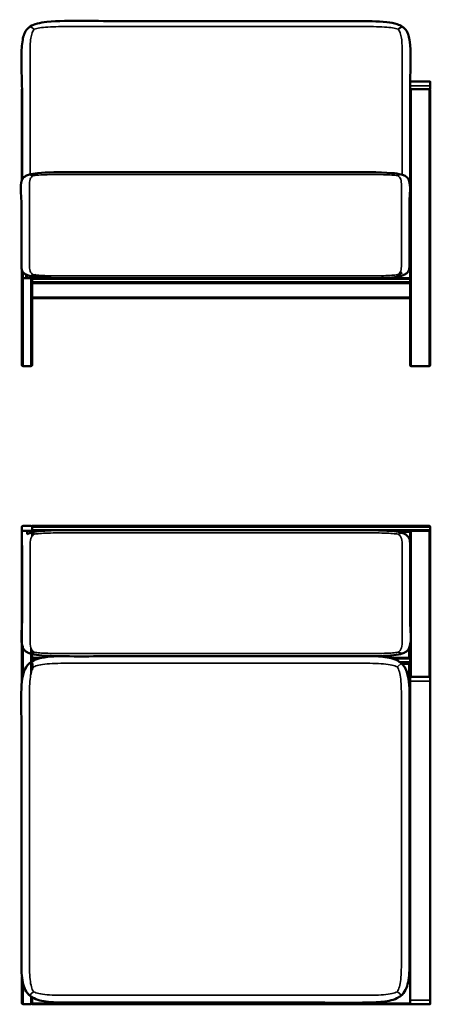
# Model space of a CAD drawing. Header units: millimetres. Extents: x 507 to 5639, y 1156 to 3458.
# Tile 2 of 3: x 3253 to 4067, y 1503 to 3458. Entities that reach past the tile are written whole.
import ezdxf

# ---------------------------------------------------------------- set-up
doc = ezdxf.new("R2010")
doc.units = ezdxf.units.MM
doc.header["$LTSCALE"] = 14
doc.layers.add('Visible (ANSI)', color=7, linetype='Continuous', lineweight=50)
doc.layers.add('Visible Narrow (ANSI)', color=7, linetype='Continuous', lineweight=35)

msp = doc.modelspace()

# ---------------------------------------------------------------- linework, layer by layer
at = {"layer": 'Visible (ANSI)'}
for p, q in [((4011.6, 3444.2), (4003.6, 3438.9)), ((4027.5, 3326.8), (4027.5, 3334.3)), ((4027.5, 3326.8), (4027.5, 3319.8)), ((4067, 3334.8), (4028, 3334.8)), ((4067.5, 3334.3), (4067.5, 3326.8)), ((4067.5, 3319.8), (4067.5, 3326.8)), ((3257.6, 3319.8), (3257.5, 3319.8)), ((3257.5, 3319.8), (3257.5, 3318.3)), ((3257.5, 3318.3), (3257.5, 3279.3)), ((3257.6, 3318.3), (3257.5, 3318.3)), ((3257.6, 3318.3), (3257.5, 3318.3)), ((4028, 3319.8), (4027.5, 3319.8)), ((4027.5, 2944.8), (4027.5, 3317.5)), ((4027.6, 3318.4), (4027.6, 3319.8)), ((4067, 3319.8), (4028, 3319.8)), ((4065.2, 3319.8), (4029.7, 3319.8)), ((4065.2, 3319.8), (4029.7, 3319.8)), ((4067.5, 3319.8), (4067, 3319.8)), ((4067.5, 2772), (4067.5, 3317.5)), ((3257.5, 3279.3), (3257.5, 3277.8)), ((3257.6, 3279.3), (3257.5, 3279.3)), ((3257.5, 3139.5), (3257.5, 3277.8)), ((3257.5, 3277.8), (3257.6, 3277.8)), ((3257.6, 3277.8), (3257.5, 3277.8)), ((3280.2, 3148.2), (3272.2, 3150.4)), ((3257.5, 2944.8), (3257.5, 2960.1)), ((3257.5, 2944.8), (3257.5, 2942.5)), ((3257.5, 2944.8), (3259.7, 2944.8)), ((3257.5, 2942.5), (3257.5, 2772)), ((3259.7, 2944.8), (3275.2, 2944.8)), ((3259.7, 2944.8), (3275.2, 2944.8)), ((3267.5, 2944.8), (3267.5, 2950.8)), ((3277.5, 2948), (3277.5, 2944.8)), ((4027.5, 2944.8), (3277.5, 2944.8)), ((3277.5, 2942.5), (3277.5, 2944.8)), ((3277.5, 2942.5), (3277.5, 2937)), ((3277.5, 2934.8), (3277.5, 2937)), ((3277.5, 2934.8), (3277.5, 2772)), ((4027.5, 2934.8), (3277.5, 2934.8)), ((4002.1, 2951.4), (4010.1, 2949.2)), ((4027.5, 2942.5), (4027.5, 2944.8)), ((4027.5, 2942.5), (4027.5, 2937)), ((4027.5, 2934.8), (4027.5, 2937)), ((4027.5, 2772), (4027.5, 2934.8)), ((3277.5, 2904.8), (4027.5, 2904.8)), ((3259.7, 2769.8), (3275.2, 2769.8)), ((3259.7, 2769.8), (3275.2, 2769.8)), ((4065.2, 2769.8), (4029.7, 2769.8)), ((3257.5, 2450.4), (3257.5, 2444.9)), ((3257.5, 2442.6), (3257.5, 2444.9)), ((3275.2, 2452.6), (3259.7, 2452.6)), ((3277.5, 2452.6), (4065.2, 2452.6)), ((3277.5, 2452.6), (3277.5, 2450.4)), ((3277.5, 2444.9), (3277.5, 2450.4)), ((3277.5, 2444.9), (3277.5, 2450.4)), ((3277.5, 2444.9), (3277.5, 2442.6)), ((4067.5, 2444.9), (4067.5, 2450.4)), ((4067.5, 2444.9), (4067.5, 2450.4)), ((4067.5, 2444.9), (4067.5, 2442.6)), ((3257.5, 2442.6), (3257.5, 2440.4)), ((3259.7, 2442.6), (3257.5, 2442.6)), ((3257.5, 2440.4), (3257.5, 2414.9)), ((3259.7, 2442.6), (3275.2, 2442.6)), ((3267.5, 2436.1), (3267.5, 2440.4)), ((3273.7, 2438.8), (3281.7, 2436.2)), ((3277.5, 2442.6), (3275.2, 2442.6)), ((3277.5, 2442.6), (3296.6, 2442.6)), ((3277.5, 2440.4), (3277.5, 2442.6)), ((3277.5, 2440.4), (3277.5, 2432.4)), ((3988.6, 2442.6), (4027.5, 2442.6)), ((4027.5, 2419.6), (4027.5, 2442.6)), ((4027.5, 2442.6), (4029.7, 2442.6)), ((4065.2, 2442.6), (4029.7, 2442.6)), ((4065.2, 2442.6), (4067.5, 2442.6)), ((4067.5, 2152.1), (4067.5, 2442.6)), ((3257.5, 2414.9), (3257.5, 2144.1)), ((4027.5, 2152.1), (4027.5, 2218.4)), ((3281.7, 2201.8), (3273.7, 2199.2)), ((3277.5, 2205.6), (3277.5, 2200.4)), ((3277.5, 2198.1), (3277.5, 2190.6)), ((3296.1, 2190.6), (3277.5, 2190.6)), ((3277.5, 2188.4), (3277.5, 2190.6)), ((3987.5, 2190.6), (3986.3, 2190.6)), ((3987.5, 2195.3), (3987.5, 2190.6)), ((3989.7, 2190.6), (3987.5, 2190.6)), ((3989.7, 2190.6), (4025.2, 2190.6)), ((4027.5, 2190.6), (4025.2, 2190.6)), ((3277.5, 2188.4), (3277.5, 2183.7)), ((3277.5, 2180.6), (3277.5, 2166.8)), ((3278.5, 2178.1), (3278.5, 2169.2)), ((4027.5, 2180.6), (4009.2, 2180.6)), ((4025, 2178.6), (4011.4, 2178.6)), ((4025.5, 2138.1), (4025.5, 2178.1)), ((4027.5, 2144.6), (4027.5, 2152.1)), ((4067, 2152.6), (4028, 2152.6)), ((4067.5, 2152.1), (4067.5, 2144.6)), ((4027.5, 2144.6), (4027.5, 1510.6)), ((4067.5, 1510.6), (4067.5, 2144.6)), ((4027.5, 2108.6), (4026.2, 2108.6)), ((4026.2, 2098.6), (4027.5, 2098.6)), ((4026, 1572.6), (4027.5, 1572.6)), ((3257.5, 1556.3), (3257.5, 1504.9)), ((4025.5, 1562.6), (4027.5, 1562.6)), ((4027.5, 1562.6), (4025.5, 1562.6)), ((3277.5, 1516.6), (3277.5, 1504.9)), ((4027.5, 1503.1), (4027.5, 1510.6)), ((4067.5, 1510.6), (4067.5, 1503.1)), ((3259.7, 1502.6), (3275.2, 1502.6)), ((3259.7, 1502.6), (3275.2, 1502.6)), ((3277.5, 1502.6), (3277.5, 1504.9)), ((4027.5, 1502.6), (3277.5, 1502.6)), ((4027.5, 1502.6), (4027.5, 1503.1)), ((4028, 1502.6), (4067, 1502.6))]:
    msp.add_line(p, q, dxfattribs=at)
for centre, radius, start, end in [((4028, 3334.3), 0.5, 90, 180), ((4067, 3334.3), 0.5, 0, 90), ((4029.7, 3317.5), 2.25, 90, 180), ((4029.7, 3317.5), 2.25, 90, 180), ((4065.2, 3317.5), 2.25, 0, 90), ((4065.2, 3317.5), 2.25, 0, 90), ((3259.7, 2942.5), 2.25, 90, 180), ((3259.7, 2942.5), 2.25, 90, 180), ((3275.2, 2942.5), 2.25, 0, 90), ((3275.2, 2942.5), 2.25, 0, 90), ((3259.7, 2772), 2.25, 180, 270), ((3259.7, 2772), 2.25, 180, 270), ((3275.2, 2772), 2.25, 270, 0), ((3275.2, 2772), 2.25, 270, 0), ((4029.7, 2772), 2.25, 180, 270), ((4065.2, 2772), 2.25, 270, 0), ((3259.7, 2450.4), 2.25, 90, 180), ((3259.7, 2444.9), 2.25, 180, 270), ((3275.2, 2450.4), 2.25, 0, 90), ((3275.2, 2444.9), 2.25, 270, 0), ((4065.2, 2450.4), 2.25, 0, 90), ((4065.2, 2450.4), 2.25, 0, 90), ((4065.2, 2444.9), 2.25, 270, 0), ((4065.2, 2444.9), 2.25, 270, 0), ((3259.7, 2440.4), 2.25, 90, 180), ((3265.2, 2440.4), 2.25, 0, 90), ((3259.7, 2414.9), 2.25, 180, 202.623), ((4025, 2178.1), 0.5, 0, 90), ((4028, 2152.1), 0.5, 90, 180), ((4067, 2152.1), 0.5, 0, 90), ((3259.7, 1504.9), 2.25, 180, 270), ((3259.7, 1504.9), 2.25, 180, 270), ((3275.2, 1504.9), 2.25, 270, 0), ((3275.2, 1504.9), 2.25, 270, 0), ((4028, 1503.1), 0.5, 180, 270), ((4067, 1503.1), 0.5, 270, 0)]:
    msp.add_arc(centre, radius, start, end, dxfattribs=at)
for points, knots in [([(3257.6, 3139.9), (3257.6, 3164.9), (3257.6, 3189.8), (3257.6, 3248.7), (3257.6, 3282.7), (3257.6, 3350.7), (3254.1, 3387), (3259.6, 3421.8), (3260.5, 3425.6), (3263.4, 3433.1), (3265.6, 3436.8), (3270.1, 3441.5), (3271.8, 3442.9), (3273.7, 3444.2)], [3.061139, 3.061139, 3.061139, 3.061139, 4.233947, 4.233947, 5.833947, 5.833947, 7.433947, 7.433947, 7.63927, 7.63927, 7.880722, 7.880722, 8, 8, 8, 8]), ([(4011.6, 3444.2), (4008.8, 3446), (4005.5, 3447.5), (3995.9, 3450.9), (3988.8, 3452.2), (3963.1, 3455.2), (3941.5, 3454.8), (3869.2, 3454.8), (3817.8, 3454.8), (3715.2, 3454.8), (3663.8, 3454.8), (3561.2, 3454.8), (3509.8, 3454.8), (3407.2, 3454.8), (3351.2, 3457.8), (3299.9, 3452.7), (3293.6, 3451.7), (3282.4, 3448.7), (3277.6, 3446.8), (3273.7, 3444.2)], [0, 0, 0, 0, 0.173771, 0.173771, 0.457351, 0.457351, 1.113277, 1.113277, 2.713277, 2.713277, 4.313277, 4.313277, 5.913277, 5.913277, 7.513277, 7.513277, 7.756638, 7.756638, 8, 8, 8, 8]), ([(3273.7, 3444.2), (3273.7, 3444.2), (3273.7, 3444.2), (3273.7, 3444.2), (3273.7, 3444.2), (3273.7, 3444.2)], [1.096805, 1.096805, 1.096805, 1.096805, 2, 3, 4, 4, 4, 4]), ([(4027.6, 3334.7), (4027.6, 3362.7), (4030.3, 3392.5), (4025.7, 3421.8), (4024.8, 3425.6), (4021.9, 3433.1), (4019.7, 3436.8), (4015.2, 3441.5), (4013.5, 3442.9), (4011.6, 3444.2)], [6.115724, 6.115724, 6.115724, 6.115724, 7.433947, 7.433947, 7.63927, 7.63927, 7.880722, 7.880722, 8, 8, 8, 8]), ([(3272.2, 2949.2), (3269.7, 2949.9), (3267.6, 2950.7), (3263.3, 2952.8), (3261.4, 2954.2), (3259.1, 2956.9), (3258.3, 2958.1), (3257.1, 2960.8), (3256.8, 2962.2), (3256.2, 2966.2), (3256.2, 2968.7), (3256.2, 2985.3), (3256.2, 2999.3), (3256.2, 3027.3), (3256.2, 3041.3), (3256.2, 3069.3), (3256.2, 3083.3), (3256.2, 3111.3), (3253, 3126.2), (3257.8, 3140.6), (3258.6, 3142.1), (3260.8, 3144.7), (3262, 3145.8), (3265.3, 3147.9), (3267.6, 3149), (3271, 3150.1), (3271.6, 3150.2), (3272.2, 3150.4)], [0, 0, 0, 0, 0.157576, 0.157576, 0.376066, 0.376066, 0.538036, 0.538036, 0.717707, 0.717707, 1.009316, 1.009316, 2.609316, 2.609316, 4.209316, 4.209316, 5.809316, 5.809316, 7.409316, 7.409316, 7.608422, 7.608422, 7.769744, 7.769744, 7.959679, 7.959679, 8, 8, 8, 8]), ([(4010.1, 3150.4), (4005.1, 3151.8), (3998.4, 3152.7), (3965.9, 3155.5), (3931, 3154.8), (3847.2, 3154.8), (3795.9, 3154.8), (3693.2, 3154.8), (3641.9, 3154.8), (3539.2, 3154.8), (3487.9, 3154.8), (3385.2, 3154.8), (3326.5, 3156.8), (3282.2, 3152.5), (3276.6, 3151.6), (3272.2, 3150.4)], [0, 0, 0, 0, 0.315152, 0.315152, 1.326099, 1.326099, 2.926099, 2.926099, 4.526099, 4.526099, 6.126099, 6.126099, 7.726099, 7.726099, 8, 8, 8, 8]), ([(4010.1, 2949.2), (4012.7, 2949.9), (4014.8, 2950.7), (4019.1, 2952.8), (4020.9, 2954.2), (4023.3, 2956.9), (4024, 2958.1), (4025.2, 2960.8), (4025.6, 2962.2), (4026.2, 2966.2), (4026.2, 2968.7), (4026.2, 2985.3), (4026.2, 2999.3), (4026.2, 3027.3), (4026.2, 3041.3), (4026.2, 3069.3), (4026.2, 3083.3), (4026.2, 3111.3), (4029.4, 3126.2), (4024.5, 3140.6), (4023.8, 3142.1), (4021.6, 3144.7), (4020.4, 3145.8), (4017.1, 3147.9), (4014.8, 3149), (4011.4, 3150.1), (4010.8, 3150.2), (4010.1, 3150.4)], [0, 0, 0, 0, 0.157576, 0.157576, 0.376066, 0.376066, 0.538036, 0.538036, 0.717707, 0.717707, 1.009316, 1.009316, 2.609316, 2.609316, 4.209316, 4.209316, 5.809316, 5.809316, 7.409316, 7.409316, 7.608422, 7.608422, 7.769744, 7.769744, 7.959679, 7.959679, 8, 8, 8, 8]), ([(4026.2, 2980.9), (4026.3, 2981.6), (4026.4, 2982.4), (4027, 2986.9), (4027.3, 2990.7), (4027.5, 2994.6)], [0.5506868, 0.5506868, 0.5506868, 0.5506868, 0.5908053, 0.5908053, 0.7794827, 0.7794827, 0.7794827, 0.7794827]), ([(4010.1, 2949.2), (4005.1, 2947.8), (3998.4, 2946.8), (3965.9, 2944.1), (3931, 2944.8), (3847.2, 2944.8), (3795.9, 2944.8), (3693.2, 2944.8), (3641.9, 2944.8), (3539.2, 2944.8), (3487.9, 2944.8), (3385.2, 2944.8), (3326.5, 2942.8), (3282.2, 2947.1), (3276.6, 2948), (3272.2, 2949.2)], [0, 0, 0, 0, 0.315152, 0.315152, 1.326099, 1.326099, 2.926099, 2.926099, 4.526099, 4.526099, 6.126099, 6.126099, 7.726099, 7.726099, 8, 8, 8, 8]), ([(3935.6, 2944.8), (3930.6, 2944.8), (3925.5, 2944.8), (3869.2, 2944.8), (3817.8, 2944.8), (3715.2, 2944.8), (3663.8, 2944.8), (3561.2, 2944.8), (3509.8, 2944.8), (3407.2, 2944.8), (3351.2, 2941.8), (3299.9, 2946.9), (3293.6, 2947.9), (3286.2, 2949.9), (3284.4, 2950.4), (3282.7, 2951)], [0.956013, 0.956013, 0.956013, 0.956013, 1.113277, 1.113277, 2.713277, 2.713277, 4.313277, 4.313277, 5.913277, 5.913277, 7.513277, 7.513277, 7.756638, 7.756638, 7.837829, 7.837829, 7.837829, 7.837829]), ([(4011.6, 2438.8), (4007.2, 2440.2), (4001.7, 2441.2), (3977.7, 2444), (3953.8, 2444), (3878.6, 2444), (3827.3, 2444), (3724.6, 2444), (3673.3, 2444), (3570.6, 2444), (3519.3, 2444), (3416.6, 2444), (3362, 2445.1), (3298, 2443.1), (3283.1, 2441.8), (3273.7, 2438.8)], [0, 0, 0, 0, 0.272374, 0.272374, 1.014696, 1.014696, 2.614696, 2.614696, 4.214696, 4.214696, 5.814696, 5.814696, 7.414696, 7.414696, 8, 8, 8, 8]), ([(3273.7, 2438.8), (3271.5, 2438.1), (3269.6, 2437.3), (3267.8, 2436.3), (3267.6, 2436.2), (3267.5, 2436.1)], [0, 0, 0, 0, 0.136187, 0.136187, 0.1506795, 0.1506795, 0.1506795, 0.1506795]), ([(4011.6, 2438.8), (4013.8, 2438.1), (4015.7, 2437.3), (4019.8, 2435), (4021.6, 2433.5), (4024.2, 2430.5), (4025.1, 2429), (4026.5, 2425.7), (4026.9, 2423.8), (4027.7, 2418.7), (4027.6, 2415.3), (4027.6, 2395.2), (4027.6, 2378.6), (4027.6, 2345.2), (4027.6, 2328.6), (4027.6, 2295.2), (4027.6, 2278.6), (4027.6, 2245.2), (4031.1, 2227.4), (4025.7, 2210.2), (4024.8, 2208.2), (4022.2, 2205.1), (4020.7, 2203.8), (4017, 2201.3), (4014.6, 2200.2), (4011.6, 2199.2)], [0, 0, 0, 0, 0.136187, 0.136187, 0.342276, 0.342276, 0.509403, 0.509403, 0.702369, 0.702369, 1.027704, 1.027704, 2.627704, 2.627704, 4.227704, 4.227704, 5.827704, 5.827704, 7.427704, 7.427704, 7.647494, 7.647494, 7.814619, 7.814619, 8, 8, 8, 8]), ([(3257.6, 2414), (3257.6, 2413.3), (3257.6, 2412.6), (3257.6, 2395.2), (3257.6, 2378.6), (3257.6, 2345.2), (3257.6, 2328.6), (3257.6, 2295.2), (3257.6, 2278.6), (3257.6, 2245.2), (3254.2, 2227.4), (3259.5, 2210.2), (3260.5, 2208.2), (3263.1, 2205.1), (3264.5, 2203.8), (3268.3, 2201.3), (3270.7, 2200.2), (3273.7, 2199.2)], [0.959004, 0.959004, 0.959004, 0.959004, 1.027704, 1.027704, 2.627704, 2.627704, 4.227704, 4.227704, 5.827704, 5.827704, 7.427704, 7.427704, 7.647494, 7.647494, 7.814619, 7.814619, 8, 8, 8, 8]), ([(3333.1, 2194.1), (3321.8, 2193.8), (3310.9, 2193.3), (3295.3, 2190.6), (3289.8, 2189.3), (3280, 2185.4), (3275.7, 2183), (3272.2, 2179.8)], [7.202017, 7.202017, 7.202017, 7.202017, 7.5621534, 7.5621534, 7.7810767, 7.7810767, 8, 8, 8, 8]), ([(4011.6, 2199.2), (4007.2, 2197.8), (4001.7, 2196.8), (3977.7, 2194), (3953.8, 2194), (3878.6, 2194), (3827.3, 2194), (3724.6, 2194), (3673.3, 2194), (3570.6, 2194), (3519.3, 2194), (3416.6, 2194), (3362, 2192.9), (3298, 2194.9), (3283.1, 2196.2), (3273.7, 2199.2)], [0, 0, 0, 0, 0.272374, 0.272374, 1.014696, 1.014696, 2.614696, 2.614696, 4.214696, 4.214696, 5.814696, 5.814696, 7.414696, 7.414696, 8, 8, 8, 8]), ([(4010.1, 2179.8), (4007.6, 2182.1), (4004.6, 2184.1), (3996.6, 2187.9), (3991.3, 2189.6), (3975.3, 2193), (3963.4, 2193.7), (3950.7, 2194), (3950.4, 2194), (3950, 2194)], [0, 0, 0, 0, 0.1610154, 0.1610154, 0.3825033, 0.3825033, 0.7792509, 0.7792509, 0.7897432, 0.7897432, 0.7897432, 0.7897432]), ([(3272.2, 2179.8), (3269.6, 2177.5), (3267.5, 2174.9), (3263.4, 2168.2), (3261.7, 2164.1), (3258.4, 2152.8), (3257.4, 2145), (3255.4, 2116.5), (3256.2, 2094.3), (3256.2, 2026.8), (3256.2, 1981), (3256.2, 1889.2), (3256.2, 1843.4), (3256.2, 1751.6), (3256.2, 1705.8), (3256.2, 1637), (3256.2, 1614), (3256.2, 1576.9), (3256.2, 1562.8), (3259.2, 1545), (3260.5, 1539.8), (3264.4, 1530), (3267.2, 1525.4), (3271.4, 1521.3), (3271.8, 1520.9), (3272.2, 1520.5)], [0, 0, 0, 0, 0.161015, 0.161015, 0.357015, 0.357015, 0.660654, 0.660654, 1.412487, 1.412487, 3.012487, 3.012487, 4.612487, 4.612487, 6.212487, 6.212487, 7.012487, 7.012487, 7.506244, 7.506244, 7.726711, 7.726711, 7.97417, 7.97417, 8, 8, 8, 8]), ([(4010.1, 2179.8), (4012.7, 2177.5), (4014.9, 2174.9), (4018.9, 2168.2), (4020.6, 2164.1), (4023.9, 2152.8), (4025, 2145), (4026.9, 2116.5), (4026.2, 2094.3), (4026.2, 2026.8), (4026.2, 1981), (4026.2, 1889.2), (4026.2, 1843.4), (4026.2, 1751.6), (4026.2, 1705.8), (4026.2, 1637), (4026.2, 1614), (4026.2, 1576.9), (4026.1, 1562.8), (4023.2, 1545), (4021.9, 1539.8), (4017.9, 1530), (4015.1, 1525.4), (4011, 1521.3), (4010.6, 1520.9), (4010.1, 1520.5)], [0, 0, 0, 0, 0.161015, 0.161015, 0.357015, 0.357015, 0.660654, 0.660654, 1.412487, 1.412487, 3.012487, 3.012487, 4.612487, 4.612487, 6.212487, 6.212487, 7.012487, 7.012487, 7.506244, 7.506244, 7.726711, 7.726711, 7.97417, 7.97417, 8, 8, 8, 8]), ([(4010.1, 1520.5), (4007.6, 1518.2), (4004.6, 1516.3), (3996.6, 1512.4), (3991.3, 1510.8), (3975.3, 1507.4), (3963.4, 1506.6), (3902.6, 1505.2), (3852, 1506.2), (3751.1, 1506.2), (3699.8, 1506.2), (3597.1, 1506.2), (3545.8, 1506.2), (3443.1, 1506.2), (3391.4, 1505.8), (3326.6, 1506.3), (3313, 1506.7), (3295.3, 1509.7), (3289.8, 1511.1), (3280, 1514.9), (3275.7, 1517.4), (3272.2, 1520.5)], [0, 0, 0, 0, 0.161015, 0.161015, 0.382503, 0.382503, 0.779251, 0.779251, 2.324307, 2.324307, 3.924307, 3.924307, 5.524307, 5.524307, 7.124307, 7.124307, 7.562153, 7.562153, 7.781077, 7.781077, 8, 8, 8, 8])]:
    msp.add_open_spline(points, degree=3, knots=knots, dxfattribs=at)
msp.add_open_spline([(4011.6, 2955.4), (4009.1, 2953.7), (4006.1, 2952.3), (4002.9, 2951.2)], degree=3, dxfattribs=at)
at = {"layer": 'Visible Narrow (ANSI)'}
for p, q in [((3273.7, 3444.2), (3281.7, 3438.9)), ((4028, 3326.8), (4027.5, 3326.8)), ((4028, 3334.8), (4028, 3326.8)), ((4028, 3319.8), (4028, 3326.8)), ((4028, 3326.8), (4067, 3326.8)), ((4067, 3326.8), (4067, 3334.8)), ((4067, 3326.8), (4067.5, 3326.8)), ((4067, 3326.8), (4067, 3319.8)), ((4029.7, 2769.8), (4029.7, 3319.8)), ((4065.2, 2769.8), (4065.2, 3319.8)), ((3272.2, 3150.4), (3280.2, 3148.2)), ((4002.1, 3148.2), (4010.1, 3150.4)), ((3259.7, 2944.8), (3259.7, 2956.2)), ((3259.7, 2944.8), (3259.7, 2769.8)), ((3265.2, 2944.8), (3265.2, 2951.8)), ((3280.2, 2951.4), (3272.2, 2949.2)), ((3275.2, 2948.4), (3275.2, 2944.8)), ((3275.2, 2944.8), (3275.2, 2769.8)), ((4027.5, 2942.5), (3277.5, 2942.5)), ((4027.5, 2937), (3277.5, 2937)), ((4010.1, 2949.2), (4002.1, 2951.4)), ((3277.5, 2907), (4027.5, 2907)), ((3277.5, 2450.4), (4067.5, 2450.4)), ((3277.5, 2444.9), (4067.5, 2444.9)), ((3279.9, 2440.4), (3277.5, 2440.4)), ((4003.6, 2436.2), (4011.6, 2438.8)), ((4027.5, 2440.4), (4005.4, 2440.4)), ((4029.7, 2152.6), (4029.7, 2442.6)), ((4065.2, 2152.6), (4065.2, 2442.6)), ((3259.7, 2210.1), (3259.7, 2157)), ((3275.2, 2210), (3275.2, 2199.7)), ((4025.2, 2209.4), (4025.2, 2190.6)), ((3275.2, 2198.7), (3275.2, 2158.9)), ((3989.7, 2195.4), (3989.7, 2190.6)), ((4003.6, 2201.8), (4011.6, 2199.2)), ((3272.2, 2179.8), (3280.2, 2172.7)), ((3287.8, 2188.4), (3277.5, 2188.4)), ((3279, 2178.1), (3278.5, 2178.1)), ((3279, 2178.6), (3279, 2178.1)), ((4027.5, 2188.4), (3994.6, 2188.4)), ((4002.1, 2172.7), (4010.1, 2179.8)), ((4027.5, 2182.9), (4006.2, 2182.9)), ((4011.9, 2178.1), (4025, 2178.1)), ((4025, 2178.1), (4025, 2178.6)), ((4025.5, 2178.1), (4025, 2178.1)), ((4025, 2178.1), (4025, 2143.5)), ((4025.2, 2180.6), (4025.2, 2178.6)), ((4028, 2152.6), (4028, 2144.6)), ((4067, 2144.6), (4067, 2152.6)), ((4028, 2144.6), (4027.5, 2144.6)), ((4028, 1510.6), (4028, 2144.6)), ((4028, 2144.6), (4067, 2144.6)), ((4067, 2144.6), (4067.5, 2144.6)), ((4067, 2144.6), (4067, 1510.6)), ((4027.5, 2106.4), (4026.2, 2106.4)), ((4027.5, 2100.9), (4026.2, 2100.9)), ((4025.6, 1564.9), (4027.5, 1564.9)), ((4025.9, 1570.4), (4027.5, 1570.4)), ((4027.5, 1560.4), (4025.3, 1560.4)), ((3259.7, 1543.4), (3259.7, 1502.6)), ((3280.2, 1527.7), (3272.2, 1520.5)), ((4002.1, 1527.7), (4010.1, 1520.5)), ((3275.2, 1518.1), (3275.2, 1502.6)), ((4028, 1510.6), (4027.5, 1510.6)), ((4028, 1510.6), (4028, 1502.6)), ((4067, 1510.6), (4028, 1510.6)), ((4067, 1510.6), (4067.5, 1510.6)), ((4067, 1502.6), (4067, 1510.6)), ((4027.5, 1504.9), (3277.5, 1504.9))]:
    msp.add_line(p, q, dxfattribs=at)
for points, knots in [([(3281.7, 3438.9), (3284.9, 3439.9), (3288.2, 3440.8), (3297, 3442.3), (3302.4, 3442.8), (3321.8, 3444.2), (3369.9, 3444.2), (3450.1, 3444.2), (3546.4, 3444.2), (3642.6, 3444.2), (3738.9, 3444.2), (3835.1, 3444.2), (3915.3, 3444.2), (3963.5, 3444.2), (3982.9, 3442.8), (3988.3, 3442.3), (3997, 3440.8), (4000.3, 3439.9), (4003.6, 3438.9)], [-8, -8, -8, -8, -7.75, -7.75, -7.5, -7.5, -7, -6, -5, -4, -3, -2, -1, -0.5, -0.5, -0.25, -0.25, 0, 0, 0, 0]), ([(3281.7, 3438.9), (3280.1, 3436.7), (3278.8, 3434.5), (3276.6, 3428.7), (3275.7, 3425.2), (3273.7, 3412.3), (3273.7, 3380.4), (3273.7, 3327.3), (3273.7, 3263.5), (3273.7, 3204.5), (3273.7, 3166.6), (3273.7, 3150)], [-8, -8, -8, -8, -7.75, -7.75, -7.5, -7.5, -7, -6, -5, -4, -3.219265, -3.219265, -3.219265, -3.219265]), ([(4003.6, 3438.9), (4005.2, 3436.7), (4006.5, 3434.5), (4008.7, 3428.7), (4009.6, 3425.2), (4011.6, 3412.3), (4011.6, 3380.4), (4011.6, 3327.3), (4011.6, 3263.5), (4011.6, 3204.4), (4011.6, 3166.6), (4011.6, 3150)], [-8, -8, -8, -8, -7.75, -7.75, -7.5, -7.5, -7, -6, -5, -4, -3.218868, -3.218868, -3.218868, -3.218868]), ([(3280.2, 3148.2), (3278.6, 3147.3), (3277.3, 3146.4), (3275.1, 3144.1), (3274.2, 3142.6), (3272.2, 3137.3), (3272.2, 3124.2), (3272.2, 3102.3), (3272.2, 3076), (3272.2, 3049.8), (3272.2, 3023.5), (3272.2, 2997.3), (3272.2, 2975.4), (3272.2, 2962.3), (3274.2, 2957), (3275.1, 2955.5), (3277.3, 2953.1), (3278.6, 2952.2), (3280.2, 2951.4)], [-8, -8, -8, -8, -7.75, -7.75, -7.5, -7.5, -7, -6, -5, -4, -3, -2, -1, -0.5, -0.5, -0.25, -0.25, 0, 0, 0, 0]), ([(3280.2, 3148.2), (3283.5, 3148.7), (3286.8, 3149), (3295.5, 3149.6), (3300.9, 3149.9), (3320.3, 3150.4), (3368.5, 3150.4), (3448.7, 3150.4), (3544.9, 3150.4), (3641.2, 3150.4), (3737.4, 3150.4), (3833.7, 3150.4), (3913.9, 3150.4), (3962, 3150.4), (3981.4, 3149.9), (3986.9, 3149.6), (3995.6, 3149), (3998.9, 3148.7), (4002.1, 3148.2)], [-8, -8, -8, -8, -7.75, -7.75, -7.5, -7.5, -7, -6, -5, -4, -3, -2, -1, -0.5, -0.5, -0.25, -0.25, 0, 0, 0, 0]), ([(4002.1, 3148.2), (4003.7, 3147.3), (4005.1, 3146.4), (4007.3, 3144.1), (4008.1, 3142.6), (4010.1, 3137.3), (4010.1, 3124.2), (4010.1, 3102.3), (4010.1, 3076), (4010.1, 3049.8), (4010.1, 3023.5), (4010.1, 2997.3), (4010.1, 2975.4), (4010.1, 2962.3), (4008.1, 2957), (4007.3, 2955.5), (4005.1, 2953.1), (4003.7, 2952.2), (4002.1, 2951.4)], [-8, -8, -8, -8, -7.75, -7.75, -7.5, -7.5, -7, -6, -5, -4, -3, -2, -1, -0.5, -0.5, -0.25, -0.25, 0, 0, 0, 0]), ([(4002.1, 2951.4), (3998.9, 2950.9), (3995.6, 2950.6), (3986.9, 2950), (3981.4, 2949.7), (3962, 2949.2), (3913.9, 2949.2), (3833.7, 2949.2), (3737.4, 2949.2), (3641.2, 2949.2), (3544.9, 2949.2), (3448.7, 2949.2), (3368.5, 2949.2), (3320.3, 2949.2), (3300.9, 2949.7), (3295.5, 2950), (3286.8, 2950.6), (3283.5, 2950.9), (3280.2, 2951.4)], [0, 0, 0, 0, 0.25, 0.25, 0.5, 0.5, 1, 2, 3, 4, 5, 6, 7, 7.5, 7.5, 7.75, 7.75, 8, 8, 8, 8]), ([(3281.7, 2436.2), (3280.1, 2435.1), (3278.8, 2434.1), (3276.6, 2431.2), (3275.7, 2429.5), (3273.7, 2423.2), (3273.7, 2407.5), (3273.7, 2381.5), (3273.7, 2350.3), (3273.7, 2319), (3273.7, 2287.8), (3273.7, 2256.5), (3273.7, 2230.5), (3273.7, 2214.8), (3275.7, 2208.5), (3276.6, 2206.8), (3278.8, 2203.9), (3280.1, 2202.9), (3281.7, 2201.8)], [0, 0, 0, 0, 0.25, 0.25, 0.5, 0.5, 1, 2, 3, 4, 5, 6, 7, 7.5, 7.5, 7.75, 7.75, 8, 8, 8, 8]), ([(3281.7, 2436.2), (3284.9, 2436.7), (3288.2, 2437.1), (3297, 2437.9), (3302.4, 2438.1), (3321.8, 2438.8), (3369.9, 2438.8), (3450.1, 2438.8), (3546.4, 2438.8), (3642.6, 2438.8), (3738.9, 2438.8), (3835.1, 2438.8), (3915.3, 2438.8), (3963.5, 2438.8), (3982.9, 2438.1), (3988.3, 2437.9), (3997, 2437.1), (4000.3, 2436.7), (4003.6, 2436.2)], [-8, -8, -8, -8, -7.75, -7.75, -7.5, -7.5, -7, -6, -5, -4, -3, -2, -1, -0.5, -0.5, -0.25, -0.25, 0, 0, 0, 0]), ([(4003.6, 2436.2), (4005.2, 2435.1), (4006.5, 2434.1), (4008.7, 2431.2), (4009.6, 2429.5), (4011.6, 2423.2), (4011.6, 2407.5), (4011.6, 2381.5), (4011.6, 2350.3), (4011.6, 2319), (4011.6, 2287.8), (4011.6, 2256.5), (4011.6, 2230.5), (4011.6, 2214.8), (4009.6, 2208.5), (4008.7, 2206.8), (4006.5, 2203.9), (4005.2, 2202.9), (4003.6, 2201.8)], [0, 0, 0, 0, 0.25, 0.25, 0.5, 0.5, 1, 2, 3, 4, 5, 6, 7, 7.5, 7.5, 7.75, 7.75, 8, 8, 8, 8]), ([(3281.7, 2201.8), (3284.9, 2201.3), (3288.2, 2200.9), (3297, 2200.1), (3302.4, 2199.9), (3321.8, 2199.2), (3369.9, 2199.2), (3450.1, 2199.2), (3546.4, 2199.2), (3642.6, 2199.2), (3738.9, 2199.2), (3835.1, 2199.2), (3915.3, 2199.2), (3963.5, 2199.2), (3982.9, 2199.9), (3988.3, 2200.1), (3997, 2200.9), (4000.3, 2201.3), (4003.6, 2201.8)], [-8, -8, -8, -8, -7.75, -7.75, -7.5, -7.5, -7, -6, -5, -4, -3, -2, -1, -0.5, -0.5, -0.25, -0.25, 0, 0, 0, 0]), ([(3280.2, 2172.7), (3278.6, 2169.8), (3277.3, 2166.8), (3275.1, 2159), (3274.2, 2154.2), (3272.2, 2136.8), (3272.2, 2093.8), (3272.2, 2022.2), (3272.2, 1936.2), (3272.2, 1850.2), (3272.2, 1764.2), (3272.2, 1678.2), (3272.2, 1606.5), (3272.2, 1563.5), (3274.2, 1546.2), (3275.1, 1541.3), (3277.3, 1533.5), (3278.6, 1530.6), (3280.2, 1527.7)], [0, 0, 0, 0, 0.25, 0.25, 0.5, 0.5, 1, 2, 3, 4, 5, 6, 7, 7.5, 7.5, 7.75, 7.75, 8, 8, 8, 8]), ([(3280.2, 2172.7), (3283.5, 2174.1), (3286.8, 2175.3), (3295.5, 2177.3), (3300.9, 2178.1), (3320.3, 2179.8), (3368.5, 2179.8), (3448.7, 2179.8), (3544.9, 2179.8), (3641.2, 2179.8), (3737.4, 2179.8), (3833.7, 2179.8), (3913.9, 2179.8), (3962, 2179.8), (3981.4, 2178.1), (3986.9, 2177.3), (3995.6, 2175.3), (3998.9, 2174.1), (4002.1, 2172.7)], [-8, -8, -8, -8, -7.75, -7.75, -7.5, -7.5, -7, -6, -5, -4, -3, -2, -1, -0.5, -0.5, -0.25, -0.25, 0, 0, 0, 0]), ([(4002.1, 2172.7), (4003.7, 2169.8), (4005.1, 2166.8), (4007.3, 2159), (4008.1, 2154.2), (4010.1, 2136.8), (4010.1, 2093.8), (4010.1, 2022.2), (4010.1, 1936.2), (4010.1, 1850.2), (4010.1, 1764.2), (4010.1, 1678.2), (4010.1, 1606.5), (4010.1, 1563.5), (4008.1, 1546.2), (4007.3, 1541.3), (4005.1, 1533.5), (4003.7, 1530.6), (4002.1, 1527.7)], [0, 0, 0, 0, 0.25, 0.25, 0.5, 0.5, 1, 2, 3, 4, 5, 6, 7, 7.5, 7.5, 7.75, 7.75, 8, 8, 8, 8]), ([(3280.2, 1527.7), (3283.5, 1526.2), (3286.8, 1525), (3295.5, 1523.1), (3300.9, 1522.3), (3320.3, 1520.5), (3368.5, 1520.5), (3448.7, 1520.5), (3544.9, 1520.5), (3641.2, 1520.5), (3737.4, 1520.5), (3833.7, 1520.5), (3913.9, 1520.5), (3962, 1520.5), (3981.4, 1522.3), (3986.9, 1523.1), (3995.6, 1525), (3998.9, 1526.2), (4002.1, 1527.7)], [-8, -8, -8, -8, -7.75, -7.75, -7.5, -7.5, -7, -6, -5, -4, -3, -2, -1, -0.5, -0.5, -0.25, -0.25, 0, 0, 0, 0])]:
    msp.add_open_spline(points, degree=3, knots=knots, dxfattribs=at)

doc.saveas('drawing.dxf')
